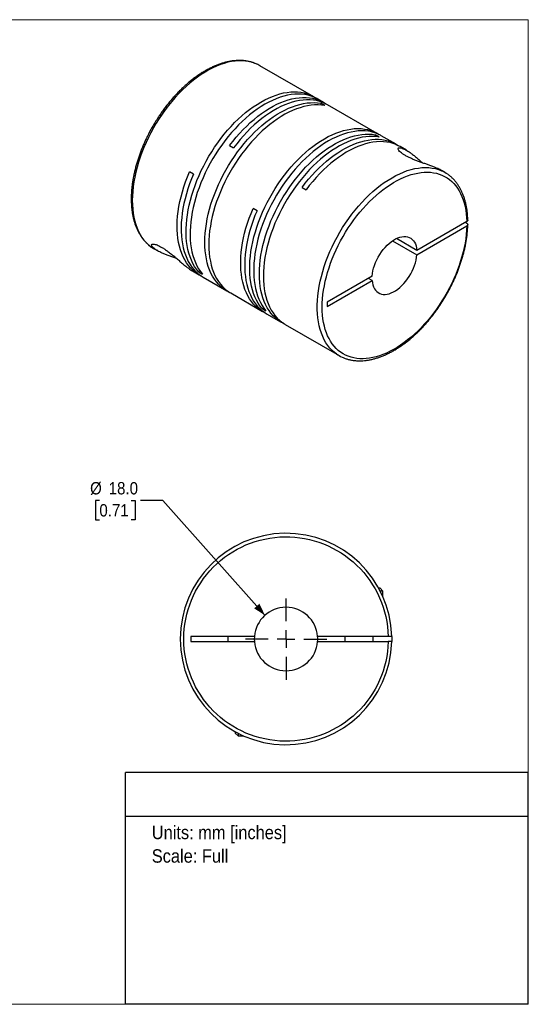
# Model space of a CAD drawing. Header units: millimetres. Extents: x 0 to 432, y 0 to 279.
# Tile 2 of 2: x 288 to 432, y 0 to 279. Entities that reach past the tile are written whole.
import ezdxf
from ezdxf.enums import TextEntityAlignment as Align

# ---------------------------------------------------------------- set-up
doc = ezdxf.new("R2010")
doc.units = ezdxf.units.MM
doc.linetypes.add('SLD-Solid', pattern=[0])
doc.layers.add('SLD-0', color=7, linetype='SLD-Solid', lineweight=25)
doc.layers.add('TEXT', color=140, linetype='SLD-Solid', lineweight=25)
doc.styles.add('SLDTEXTSTYLE0', font='GOTHIC.TTF', dxfattribs={"width": 0.913})
doc.dimstyles.new('SLDDIMSTYLE0', dxfattribs={"dimtxt": 3.5, "dimasz": 3.5, "dimexe": 0, "dimexo": 0.0625, "dimgap": 0.875, "dimtad": 0, "dimtih": 1, "dimtoh": 1, "dimdec": 1, "dimrnd": 1e-09, "dimzin": 4, "dimdsep": 46, "dimtxsty": 'SLDTEXTSTYLE0', "dimsah": 1, "dimcen": 0, "dimadec": 0, "dimazin": 1, "dimtfac": 1, "dimtdec": 1, "dimtofl": 0, "dimtmove": 0, "dimatfit": 3, "dimfxl": 0, "dimfrac": 2, "dimtolj": 1, "dimtzin": 12, "dimarcsym": 0})

# ---------------------------------------------------------------- blocks, each defined once
blk = doc.blocks.new('Block2')
at = {"color": 7, "linetype": 'SLD-Solid', "lineweight": 18}
for p, q in [((0, 279.4), (431.8, 279.4)), ((0, 279.4), (0, 0)), ((431.8, 279.4), (431.8, 0)), ((0, 0), (431.8, 0))]:
    blk.add_line(p, q, dxfattribs=at)
blk = doc.blocks.new('SW_NOTE_0')
at = {"layer": 'TEXT', "color": 0, "insert": (0, 4.87), "char_height": 3.81, "attachment_point": 1, "style": 'SLDTEXTSTYLE0'}
blk.add_mtext('Units: mm [inches]', dxfattribs=at)
blk = doc.blocks.new('SW_NOTE_0_1')
at = {"layer": 'TEXT', "color": 0, "insert": (0, 4.87), "char_height": 3.81, "attachment_point": 1, "style": 'SLDTEXTSTYLE0'}
blk.add_mtext('Scale: Full', dxfattribs=at)
blk = doc.blocks.new('Block1')
at = {"layer": 'TEXT'}
for p, q in [((431.8, 65.76), (317.5, 65.76)), ((317.5, 0), (317.5, 65.76)), ((431.8, 0), (431.8, 65.76)), ((317.5, 53.39), (431.8, 53.39)), ((431.8, 0), (317.5, 0))]:
    blk.add_line(p, q, dxfattribs=at)
at = {"layer": 'TEXT', "color": 140}
for name, p in [('SW_NOTE_0', (324.99, 45.8)), ('SW_NOTE_0_1', (324.99, 39.13))]:
    blk.add_blockref(name, p, dxfattribs=at)
at = {"layer": 'TEXT', "color": 140, "style": 'SLDTEXTSTYLE0', "width": 0.913, "flags": 2}
for tag, height, p in [('AUTOATTR0', 4.23, (353.81, 56.71)), ('AUTOATTR1_0', 4.76, (333.82, 29.88)), ('AUTOATTR1_1', 4.76, (322.1, 23.73)), ('AUTOATTR1_2', 4.76, (337.78, 17.57))]:
    blk.add_attdef(tag, text='', height=height, dxfattribs=at).set_placement(p, align=Align.BOTTOM_LEFT)
blk = doc.blocks.new('_D_5')
at = {"layer": 'SLD-0'}
for p, q in [((310.13, 143.01), (309.06, 143.01)), ((309.06, 143.01), (309.06, 137.46)), ((319.18, 143.01), (320.25, 143.01)), ((320.25, 143.01), (320.25, 137.46)), ((328.17, 143.01), (321.82, 143.01)), ((357.1, 110.39), (328.17, 143.01)), ((309.06, 137.46), (310.13, 137.46)), ((320.25, 137.46), (319.18, 137.46))]:
    blk.add_line(p, q, dxfattribs=at)
blk.add_solid([(357.1, 110.39), (355.53, 113.68), (354.03, 112.35)], dxfattribs=at)
at = {"layer": 'SLD-0', "char_height": 3.5, "attachment_point": 1, "style": 'SLDTEXTSTYLE0'}
for s, insert in [('%%c', (307.49, 148.19)), ('18.0', (312.77, 148.19)), ('0.71', (310.13, 141.93))]:
    blk.add_mtext(s, dxfattribs=dict(at, insert=insert))
blk = doc.blocks.new('SW_CENTERMARKSYMBOL_2')
at = {"layer": 'SLD-0', "color": 0}
for p, q in [((0, 5.08), (0, 11.54)), ((-5.08, 0), (-11.54, 0)), ((0, 0), (-2.54, 0)), ((0, 0), (0, 2.54)), ((0, 0), (0, -2.54)), ((0, 0), (2.54, 0)), ((5.08, 0), (11.54, 0)), ((0, -5.08), (0, -11.54))]:
    blk.add_line(p, q, dxfattribs=at)

msp = doc.modelspace()

# ---------------------------------------------------------------- linework, layer by layer
for p, q in [((370.94, 257.52), (355.67, 266.34)), ((373.7, 255.93), (372.07, 256.87)), ((374.04, 255.02), (372.91, 255.67)), ((372.91, 255.67), (372.91, 255.17)), ((388.97, 247.11), (374.83, 255.28)), ((389.53, 246.08), (388.4, 246.74)), ((388.4, 246.74), (388.4, 246.23)), ((394.28, 244.05), (390.1, 246.46)), ((347.03, 243.67), (348.16, 243.02)), ((397.26, 242.33), (395.41, 243.4)), ((336.81, 235.6), (335.68, 236.26)), ((408.13, 236.05), (407.13, 236.63)), ((367.61, 231.79), (368.74, 231.14)), ((354.84, 225.2), (353.71, 225.85)), ((414.34, 222.11), (400.19, 213.94)), ((400.19, 212.71), (414.34, 220.88)), ((413.99, 221.91), (414.34, 221.7)), ((393.31, 216.68), (400.19, 212.71)), ((400.19, 213.94), (394.37, 217.29)), ((325.67, 214.38), (326.68, 213.8)), ((336.54, 208.1), (338.4, 207.03)), ((338.66, 208.09), (338.23, 207.84)), ((338.23, 207.84), (339.36, 207.19)), ((339.53, 206.38), (346.25, 202.5)), ((387.5, 206.61), (374.75, 199.25)), ((374.75, 198.03), (387.5, 205.39)), ((387.5, 205.39), (386.44, 206)), ((347.38, 201.85), (356.43, 196.62)), ((374.75, 199.25), (374.75, 198.03)), ((356.69, 197.68), (356.26, 197.43)), ((356.26, 197.43), (357.39, 196.78)), ((357.56, 195.97), (361.73, 193.56)), ((362.86, 192.91), (378.14, 184.09)), ((389.77, 118.06), (389.39, 118.06)), ((390.57, 117.26), (389.77, 118.06)), ((390.57, 117.26), (389.81, 117.26)), ((390.57, 115.65), (390.57, 117.26)), ((354.11, 104.41), (336.07, 104.41)), ((336.07, 104.41), (336.07, 102.91)), ((346.57, 104.41), (346.57, 102.91)), ((354.11, 104.41), (354.07, 103.66)), ((354.07, 103.66), (354.11, 102.91)), ((392.06, 104.41), (372.04, 104.41)), ((379.77, 104.41), (379.77, 102.91)), ((387.77, 102.91), (387.77, 104.41)), ((336.07, 102.91), (354.11, 102.91)), ((372.04, 102.91), (392.06, 102.91)), ((348.67, 77.34), (348.67, 76.96)), ((348.67, 76.96), (349.47, 76.16)), ((349.47, 76.92), (349.47, 76.16)), ((349.47, 76.16), (351.08, 76.16))]:
    msp.add_line(p, q)
at = {"flags": 128}
for points in [[(354.85, 266.77), (354.26, 267.01), (353.4, 267.3), (352.51, 267.52), (351.59, 267.66), (350.64, 267.74), (349.66, 267.74), (348.66, 267.66), (347.64, 267.52), (346.6, 267.3), (345.54, 267.01), (344.47, 266.65), (343.39, 266.23), (342.31, 265.73), (341.22, 265.16), (340.12, 264.53), (339.03, 263.84), (337.94, 263.08), (336.86, 262.26), (335.8, 261.39), (334.74, 260.46), (333.7, 259.47), (332.68, 258.44), (331.67, 257.35), (330.7, 256.22), (329.75, 255.05), (328.82, 253.84), (327.93, 252.6), (327.08, 251.32), (326.26, 250.01), (325.47, 248.68), (324.73, 247.33), (324.03, 245.95), (323.38, 244.57), (322.77, 243.17), (322.2, 241.76), (321.69, 240.35), (321.23, 238.94), (320.82, 237.53), (320.46, 236.14), (320.15, 234.75), (319.9, 233.37), (319.71, 232.02), (319.57, 230.69), (319.48, 229.38), (319.46, 228.1), (319.48, 226.86), (319.57, 225.65), (319.71, 224.48), (319.91, 223.35), (320.16, 222.27), (320.46, 221.24), (320.82, 220.25), (321.23, 219.32), (321.7, 218.45), (322.21, 217.63), (322.78, 216.87), (323.39, 216.18), (324.04, 215.55), (324.74, 214.98), (324.86, 214.9)], [(355.67, 266.34), (355.08, 266.65), (354.85, 266.77)], [(338.23, 207.84), (337.65, 208.58), (337.12, 209.37), (336.65, 210.22), (336.22, 211.13), (335.85, 212.1), (335.52, 213.11), (335.26, 214.17), (335.04, 215.28), (334.88, 216.43), (334.78, 217.62), (334.73, 218.85), (334.74, 220.11), (334.8, 221.4), (334.92, 222.71), (335.1, 224.05), (335.33, 225.41), (335.61, 226.79), (335.95, 228.18), (336.34, 229.58), (336.78, 230.98), (337.27, 232.38), (337.81, 233.78), (338.4, 235.18), (339.03, 236.56), (339.71, 237.94), (340.43, 239.29), (341.19, 240.63), (341.99, 241.94), (342.83, 243.23), (343.7, 244.48), (344.6, 245.7), (345.54, 246.88), (346.5, 248.03), (347.48, 249.12), (348.49, 250.18), (349.52, 251.18), (350.56, 252.13), (351.62, 253.03), (352.69, 253.87), (353.77, 254.66), (354.86, 255.38), (355.94, 256.04), (357.03, 256.63), (358.11, 257.16), (359.19, 257.63), (360.26, 258.02), (361.32, 258.34), (362.36, 258.6), (363.39, 258.78), (364.4, 258.89), (365.39, 258.93), (366.35, 258.9), (367.28, 258.79), (368.18, 258.62), (369.06, 258.37), (369.89, 258.05), (370.69, 257.66), (371.46, 257.21), (371.5, 257.18)], [(372.07, 256.87), (371.83, 257.01), (371.02, 257.4), (370.19, 257.71), (369.32, 257.96), (368.41, 258.14), (367.48, 258.24), (366.52, 258.28), (365.53, 258.24), (364.52, 258.13), (363.5, 257.94), (362.45, 257.69), (361.39, 257.37), (360.32, 256.97), (359.24, 256.51), (358.16, 255.98), (357.07, 255.39), (355.99, 254.73), (354.9, 254), (353.82, 253.22), (352.75, 252.38), (351.7, 251.48), (350.65, 250.53), (349.62, 249.52), (348.62, 248.47), (347.63, 247.37), (346.67, 246.23), (345.74, 245.05), (344.83, 243.83), (343.96, 242.57), (343.12, 241.29), (342.32, 239.98), (341.56, 238.64), (340.84, 237.28), (340.16, 235.91), (339.53, 234.53), (338.94, 233.13), (338.4, 231.73), (337.91, 230.32), (337.47, 228.92), (337.08, 227.52), (336.74, 226.14), (336.46, 224.76), (336.23, 223.4), (336.05, 222.06), (335.94, 220.74), (335.87, 219.45), (335.86, 218.19), (335.91, 216.97), (336.02, 215.78), (336.17, 214.63), (336.39, 213.52), (336.66, 212.46), (336.98, 211.44), (337.35, 210.48), (337.78, 209.57), (338.26, 208.72), (338.78, 207.92), (339.36, 207.19)], [(347.03, 243.67), (347.96, 244.87), (348.91, 246.03), (349.88, 247.14), (350.88, 248.21), (351.91, 249.23), (352.94, 250.21), (354, 251.12), (355.06, 251.99), (356.14, 252.79), (357.22, 253.53), (358.31, 254.22), (359.4, 254.84), (360.48, 255.39), (361.56, 255.88), (362.64, 256.29), (363.7, 256.64), (364.75, 256.92), (365.78, 257.13), (366.8, 257.27), (367.79, 257.33), (368.76, 257.32), (369.71, 257.25), (370.62, 257.09), (371.5, 256.87), (372.35, 256.58), (373.17, 256.22), (373.94, 255.79), (374.25, 255.59)], [(346.82, 202.19), (346.78, 202.21), (346, 202.65), (345.27, 203.15), (344.57, 203.71), (343.92, 204.34), (343.32, 205.04), (342.76, 205.79), (342.25, 206.61), (341.79, 207.48), (341.38, 208.41), (341.03, 209.39), (340.73, 210.42), (340.48, 211.5), (340.28, 212.63), (340.14, 213.79), (340.06, 215), (340.03, 216.23), (340.06, 217.51), (340.14, 218.81), (340.28, 220.13), (340.48, 221.48), (340.73, 222.85), (341.03, 224.23), (341.38, 225.62), (341.79, 227.02), (342.25, 228.42), (342.76, 229.82), (343.32, 231.22), (343.92, 232.62), (344.57, 234), (345.27, 235.37), (346, 236.72), (346.78, 238.04), (347.59, 239.35), (348.44, 240.62), (349.32, 241.86), (350.24, 243.07), (351.18, 244.24), (352.15, 245.36), (353.15, 246.45), (354.16, 247.48), (355.2, 248.47), (356.25, 249.4), (357.31, 250.28), (358.38, 251.1), (359.46, 251.86), (360.55, 252.56), (361.64, 253.2), (362.72, 253.77), (363.81, 254.28), (364.88, 254.71), (365.95, 255.08), (367, 255.38), (368.04, 255.61), (369.06, 255.77), (370.06, 255.85), (371.04, 255.86), (371.99, 255.81), (372.91, 255.67)], [(374.04, 255.02), (373.12, 255.15), (372.17, 255.21), (371.19, 255.2), (370.19, 255.11), (369.17, 254.96), (368.13, 254.73), (367.08, 254.43), (366.01, 254.06), (364.94, 253.62), (363.85, 253.12), (362.77, 252.55), (361.68, 251.91), (360.6, 251.21), (359.51, 250.45), (358.44, 249.63), (357.38, 248.75), (356.33, 247.82), (355.29, 246.83), (354.28, 245.79), (353.28, 244.71), (352.31, 243.58), (351.37, 242.42), (350.46, 241.21), (349.57, 239.97), (348.72, 238.69), (347.91, 237.39), (347.13, 236.06), (346.4, 234.71), (345.7, 233.35), (345.05, 231.96), (344.45, 230.57), (343.89, 229.17), (343.38, 227.77), (342.92, 226.36), (342.52, 224.97), (342.16, 223.57), (341.86, 222.19), (341.61, 220.83), (341.41, 219.48), (341.28, 218.15), (341.19, 216.85), (341.16, 215.58), (341.19, 214.34), (341.28, 213.14), (341.41, 211.97), (341.61, 210.85), (341.86, 209.77), (342.16, 208.74), (342.52, 207.76), (342.92, 206.83), (343.38, 205.96), (343.89, 205.14), (344.45, 204.38), (345.05, 203.69), (345.7, 203.06), (346.4, 202.49), (347.13, 201.99), (347.38, 201.85)], [(374.83, 255.28), (374.3, 255.56), (373.49, 255.93), (372.64, 256.22), (371.75, 256.44), (370.84, 256.59), (369.89, 256.67), (368.92, 256.68), (367.93, 256.61), (366.91, 256.48), (365.88, 256.27), (364.83, 255.99), (363.77, 255.64), (362.69, 255.22), (361.61, 254.74), (360.53, 254.18), (359.44, 253.56), (358.35, 252.88), (357.27, 252.14), (356.2, 251.33), (355.13, 250.47), (354.08, 249.55), (353.04, 248.58), (352.02, 247.56), (351.02, 246.49), (350.04, 245.37), (349.09, 244.22), (348.16, 243.02)], [(356.26, 197.43), (355.68, 198.17), (355.16, 198.96), (354.68, 199.81), (354.25, 200.72), (353.88, 201.69), (353.56, 202.7), (353.29, 203.76), (353.07, 204.87), (352.92, 206.02), (352.81, 207.21), (352.76, 208.44), (352.77, 209.7), (352.84, 210.99), (352.95, 212.3), (353.13, 213.64), (353.36, 215), (353.64, 216.38), (353.98, 217.77), (354.37, 219.17), (354.81, 220.57), (355.3, 221.97), (355.84, 223.37), (356.43, 224.77), (357.06, 226.16), (357.74, 227.53), (358.46, 228.88), (359.22, 230.22), (360.02, 231.53), (360.86, 232.82), (361.73, 234.07), (362.63, 235.29), (363.57, 236.47), (364.53, 237.62), (365.52, 238.72), (366.52, 239.77), (367.55, 240.77), (368.6, 241.72), (369.65, 242.62), (370.72, 243.46), (371.8, 244.25), (372.89, 244.97), (373.97, 245.63), (375.06, 246.22), (376.14, 246.75), (377.22, 247.22), (378.29, 247.61), (379.35, 247.93), (380.4, 248.19), (381.42, 248.37), (382.43, 248.48), (383.42, 248.52), (384.38, 248.49), (385.31, 248.38), (386.22, 248.21), (387.09, 247.96), (387.92, 247.64), (388.73, 247.25), (389.49, 246.8), (389.53, 246.77)], [(390.1, 246.46), (389.86, 246.6), (389.06, 246.99), (388.22, 247.31), (387.35, 247.55), (386.44, 247.73), (385.51, 247.83), (384.55, 247.87), (383.56, 247.83), (382.56, 247.72), (381.53, 247.53), (380.48, 247.28), (379.42, 246.96), (378.35, 246.56), (377.28, 246.1), (376.19, 245.57), (375.1, 244.98), (374.02, 244.32), (372.93, 243.59), (371.86, 242.81), (370.79, 241.97), (369.73, 241.07), (368.68, 240.12), (367.65, 239.12), (366.65, 238.06), (365.66, 236.96), (364.7, 235.82), (363.77, 234.64), (362.86, 233.42), (361.99, 232.16), (361.15, 230.88), (360.35, 229.57), (359.59, 228.23), (358.87, 226.88), (358.19, 225.5), (357.56, 224.12), (356.97, 222.72), (356.43, 221.32), (355.94, 219.92), (355.5, 218.51), (355.11, 217.12), (354.77, 215.73), (354.49, 214.35), (354.26, 212.99), (354.09, 211.65), (353.97, 210.33), (353.9, 209.04), (353.9, 207.78), (353.94, 206.56), (354.05, 205.37), (354.21, 204.22), (354.42, 203.11), (354.69, 202.05), (355.01, 201.03), (355.38, 200.07), (355.81, 199.16), (356.29, 198.31), (356.81, 197.51), (357.39, 196.78)], [(362.31, 193.25), (362.26, 193.27), (361.49, 193.71), (360.75, 194.21), (360.06, 194.77), (359.41, 195.4), (358.8, 196.1), (358.25, 196.85), (357.74, 197.67), (357.28, 198.54), (356.87, 199.47), (356.51, 200.45), (356.21, 201.48), (355.96, 202.56), (355.77, 203.69), (355.63, 204.85), (355.55, 206.06), (355.52, 207.3), (355.55, 208.57), (355.63, 209.87), (355.77, 211.19), (355.96, 212.54), (356.21, 213.91), (356.51, 215.29), (356.87, 216.68), (357.28, 218.08), (357.74, 219.48), (358.25, 220.88), (358.8, 222.28), (359.41, 223.68), (360.06, 225.06), (360.75, 226.43), (361.49, 227.78), (362.26, 229.1), (363.08, 230.41), (363.93, 231.68), (364.81, 232.92), (365.73, 234.13), (366.67, 235.3), (367.64, 236.42), (368.63, 237.51), (369.65, 238.54), (370.68, 239.53), (371.73, 240.46), (372.8, 241.34), (373.87, 242.16), (374.95, 242.92), (376.04, 243.62), (377.12, 244.26), (378.21, 244.83), (379.29, 245.34), (380.37, 245.77), (381.43, 246.14), (382.49, 246.44), (383.53, 246.67), (384.55, 246.83), (385.55, 246.91), (386.52, 246.92), (387.48, 246.87), (388.4, 246.74)], [(389.53, 246.08), (388.61, 246.21), (387.66, 246.27), (386.68, 246.26), (385.68, 246.17), (384.66, 246.02), (383.62, 245.79), (382.56, 245.49), (381.5, 245.12), (380.42, 244.68), (379.34, 244.18), (378.25, 243.61), (377.17, 242.97), (376.08, 242.27), (375, 241.51), (373.93, 240.69), (372.86, 239.81), (371.81, 238.88), (370.78, 237.89), (369.76, 236.85), (368.77, 235.77), (367.8, 234.64), (366.86, 233.48), (365.94, 232.27), (365.06, 231.03), (364.21, 229.75), (363.39, 228.45), (362.62, 227.12), (361.88, 225.77), (361.19, 224.41), (360.54, 223.02), (359.93, 221.63), (359.38, 220.23), (358.87, 218.83), (358.41, 217.42), (358, 216.03), (357.65, 214.63), (357.34, 213.25), (357.09, 211.89), (356.9, 210.54), (356.76, 209.21), (356.68, 207.91), (356.65, 206.64), (356.68, 205.4), (356.76, 204.2), (356.9, 203.03), (357.09, 201.91), (357.34, 200.83), (357.65, 199.8), (358, 198.82), (358.41, 197.89), (358.87, 197.02), (359.38, 196.2), (359.93, 195.44), (360.54, 194.75), (361.19, 194.12), (361.88, 193.55), (362.62, 193.05), (362.86, 192.91)], [(367.61, 231.79), (368.53, 232.99), (369.48, 234.15), (370.46, 235.26), (371.46, 236.33), (372.48, 237.36), (373.52, 238.33), (374.57, 239.24), (375.64, 240.11), (376.72, 240.91), (377.8, 241.66), (378.89, 242.34), (379.97, 242.96), (381.06, 243.51), (382.14, 244), (383.21, 244.41), (384.28, 244.76), (385.33, 245.04), (386.36, 245.25), (387.37, 245.39), (388.37, 245.45), (389.34, 245.45), (390.28, 245.37), (391.2, 245.22), (392.08, 244.99), (392.93, 244.7), (393.74, 244.34), (394.52, 243.91), (394.83, 243.71)], [(395.41, 243.4), (395.13, 243.55), (394.32, 243.94), (393.47, 244.26), (392.59, 244.51), (391.67, 244.68), (390.72, 244.78), (389.75, 244.8), (388.74, 244.76), (387.72, 244.63), (386.68, 244.44), (385.62, 244.17), (384.54, 243.83), (383.46, 243.42), (382.37, 242.94), (381.27, 242.39), (380.17, 241.77), (379.07, 241.09), (377.97, 240.34), (376.88, 239.54), (375.8, 238.67), (374.73, 237.74), (373.68, 236.76), (372.64, 235.73), (371.63, 234.65), (370.64, 233.52), (369.68, 232.35), (368.74, 231.14)], [(338.97, 206.72), (338.91, 206.75), (338.13, 207.19), (337.38, 207.7), (336.68, 208.28), (336.03, 208.92), (335.42, 209.63), (334.86, 210.4), (334.35, 211.23), (333.89, 212.12), (333.48, 213.07), (333.13, 214.07), (332.83, 215.12), (332.59, 216.22), (332.4, 217.37), (332.27, 218.56), (332.2, 219.78), (332.18, 221.05), (332.23, 222.34), (332.32, 223.66), (332.48, 225.01), (332.69, 226.38), (332.96, 227.77), (333.28, 229.17), (333.66, 230.58), (334.09, 232), (334.57, 233.42), (335.1, 234.84), (335.68, 236.26)], [(336.81, 235.6), (336.24, 234.21), (335.71, 232.8), (335.23, 231.4), (334.81, 230), (334.43, 228.6), (334.11, 227.22), (333.84, 225.85), (333.63, 224.49), (333.47, 223.16), (333.37, 221.85), (333.32, 220.57), (333.33, 219.32), (333.39, 218.1), (333.51, 216.92), (333.68, 215.78), (333.91, 214.69), (334.2, 213.64), (334.53, 212.64), (334.92, 211.69), (335.36, 210.8), (335.85, 209.96), (336.39, 209.18), (336.98, 208.46), (337.62, 207.81), (338.29, 207.22), (339.01, 206.7), (339.53, 206.38)], [(377.37, 184.58), (376.85, 184.97), (376.17, 185.57), (375.54, 186.23), (374.95, 186.96), (374.41, 187.75), (373.92, 188.59), (373.49, 189.5), (373.1, 190.46), (372.77, 191.47), (372.49, 192.52), (372.27, 193.63), (372.1, 194.78), (371.99, 195.97), (371.93, 197.2), (371.93, 198.46), (371.99, 199.75), (372.1, 201.07), (372.27, 202.42), (372.49, 203.78), (372.77, 205.16), (373.1, 206.55), (373.49, 207.96), (373.92, 209.37), (374.41, 210.78), (374.95, 212.19), (375.54, 213.59), (376.17, 214.98), (376.85, 216.36), (377.57, 217.73), (378.33, 219.07), (379.14, 220.39), (379.97, 221.68), (380.85, 222.95), (381.76, 224.17), (382.69, 225.36), (383.66, 226.51), (384.65, 227.62), (385.66, 228.68), (386.69, 229.69), (387.74, 230.65), (388.8, 231.55), (389.88, 232.4), (390.96, 233.18), (392.05, 233.91), (393.14, 234.57), (394.24, 235.17), (395.33, 235.7), (396.41, 236.16), (397.48, 236.56), (398.55, 236.88), (399.6, 237.13), (400.63, 237.31), (401.64, 237.42), (402.63, 237.46), (403.59, 237.42), (404.53, 237.31), (405.44, 237.13), (406.31, 236.88), (407.15, 236.55), (407.28, 236.49)], [(357.01, 196.31), (356.68, 196.48), (355.91, 196.94), (355.19, 197.46), (354.51, 198.05), (353.88, 198.71), (353.29, 199.42), (352.75, 200.2), (352.26, 201.04), (351.82, 201.93), (351.43, 202.88), (351.1, 203.88), (350.81, 204.93), (350.58, 206.02), (350.41, 207.16), (350.29, 208.34), (350.23, 209.56), (350.22, 210.81), (350.27, 212.09), (350.37, 213.4), (350.53, 214.74), (350.74, 216.09), (351.01, 217.46), (351.33, 218.85), (351.71, 220.24), (352.13, 221.64), (352.61, 223.05), (353.14, 224.45), (353.71, 225.85)], [(354.84, 225.2), (354.27, 223.8), (353.74, 222.39), (353.26, 220.99), (352.84, 219.59), (352.46, 218.19), (352.14, 216.81), (351.87, 215.44), (351.66, 214.08), (351.5, 212.75), (351.4, 211.44), (351.35, 210.16), (351.36, 208.91), (351.42, 207.69), (351.54, 206.51), (351.71, 205.37), (351.94, 204.28), (352.23, 203.23), (352.56, 202.23), (352.95, 201.28), (353.39, 200.39), (353.88, 199.55), (354.42, 198.77), (355.01, 198.05), (355.65, 197.4), (356.32, 196.81), (357.05, 196.29), (357.56, 195.97)], [(387.5, 206.61), (387.58, 207.36), (387.72, 208.13), (387.91, 208.91), (388.16, 209.69), (388.46, 210.48), (388.81, 211.26), (389.21, 212.02), (389.65, 212.77), (390.13, 213.48), (390.64, 214.16), (391.18, 214.8), (391.75, 215.39), (392.33, 215.93), (392.93, 216.41), (393.54, 216.83), (394.15, 217.18), (394.76, 217.46), (395.36, 217.67), (395.94, 217.81), (396.51, 217.87), (397.05, 217.86), (397.56, 217.77), (398.04, 217.61), (398.48, 217.37), (398.87, 217.07), (399.22, 216.69), (399.52, 216.25), (399.77, 215.75), (399.97, 215.2), (400.11, 214.59), (400.19, 213.94)], [(324.86, 214.9), (325.49, 214.49), (325.67, 214.38)], [(387.5, 205.39), (387.58, 204.74), (387.72, 204.13), (387.91, 203.57), (388.16, 203.07), (388.46, 202.63), (388.81, 202.26), (389.21, 201.95), (389.65, 201.71), (390.13, 201.55), (390.64, 201.46), (391.18, 201.45), (391.75, 201.51), (392.33, 201.65), (392.93, 201.86), (393.54, 202.15), (394.15, 202.5), (394.76, 202.92), (395.36, 203.4), (395.94, 203.94), (396.51, 204.53), (397.05, 205.16), (397.56, 205.84), (398.04, 206.56), (398.48, 207.3), (398.87, 208.07), (399.22, 208.85), (399.52, 209.63), (399.77, 210.42), (399.97, 211.2), (400.11, 211.97), (400.19, 212.71)], [(393.06, 104.41), (393.07, 103.66), (393.06, 102.91)]]:
    msp.add_lwpolyline(points, dxfattribs=at)
for centre, radius, start, end in [((403.12, 227.37), 10.02, 54.4938, 65.4733), ((383.15, 192.77), 10.02, 234.7974, 245.3538), ((363.07, 103.66), 30, 1.4325, 358.5675), ((363.07, 103.66), 9, 4.7802, 175.2198), ((363.07, 103.66), 9, 355.2198, 4.7802), ((363.07, 103.66), 9, 184.7802, 355.2198)]:
    msp.add_arc(centre, radius, start, end)
for points, knots in [([(354.79, 266.79), (354.64, 266.86), (354.23, 267.05), (353.5, 267.3), (352.62, 267.54), (351.7, 267.71), (350.78, 267.81), (349.86, 267.84), (348.95, 267.82), (348.03, 267.73), (347.09, 267.58), (346.13, 267.38), (345.17, 267.12), (344.2, 266.8), (343.22, 266.42), (342.23, 265.99), (341.25, 265.51), (340.27, 264.97), (339.28, 264.38), (338.3, 263.74), (337.33, 263.06), (336.37, 262.32), (335.42, 261.55), (334.47, 260.73), (333.55, 259.86), (332.64, 258.96), (331.74, 258.03), (330.87, 257.06), (330.03, 256.06), (329.21, 255.04), (328.43, 254.01), (327.7, 253), (327.06, 252.06), (326.51, 251.23), (325.94, 250.31), (325.55, 249.65), (325.3, 249.23)], [0, 0, 0, 0, 0.017523, 0.04941, 0.081707, 0.114444, 0.147637, 0.17771, 0.20788, 0.238133, 0.268456, 0.298836, 0.329257, 0.359705, 0.390171, 0.420642, 0.451111, 0.48157, 0.512013, 0.542436, 0.572834, 0.603204, 0.63354, 0.663838, 0.694089, 0.724282, 0.7544, 0.784416, 0.814282, 0.843915, 0.873142, 0.901553, 0.927864, 0.948955, 0.967651, 1, 1, 1, 1]), ([(325.3, 249.23), (325.05, 248.79), (324.71, 248.18), (324.22, 247.26), (323.82, 246.47), (323.36, 245.53), (322.9, 244.53), (322.44, 243.48), (322, 242.39), (321.58, 241.27), (321.19, 240.12), (320.82, 238.96), (320.48, 237.8), (320.18, 236.62), (319.92, 235.45), (319.69, 234.27), (319.5, 233.11), (319.35, 231.95), (319.24, 230.8), (319.18, 229.67), (319.16, 228.55), (319.18, 227.46), (319.24, 226.39), (319.35, 225.34), (319.5, 224.32), (319.69, 223.33), (319.93, 222.38), (320.21, 221.45), (320.54, 220.56), (320.91, 219.71), (321.33, 218.9), (321.78, 218.13), (322.28, 217.41), (322.83, 216.73), (323.42, 216.1), (324.05, 215.52), (324.52, 215.13), (324.78, 214.96), (324.81, 214.94)], [0, 0, 0, 0, 0.033509, 0.046947, 0.069263, 0.0924, 0.117192, 0.143037, 0.169695, 0.196973, 0.224734, 0.252877, 0.281327, 0.310025, 0.338927, 0.367999, 0.397212, 0.426544, 0.455979, 0.485501, 0.515099, 0.544766, 0.574493, 0.604274, 0.634105, 0.663981, 0.693899, 0.72386, 0.753861, 0.783904, 0.813995, 0.844138, 0.874347, 0.90464, 0.935041, 0.965584, 0.996308, 1, 1, 1, 1]), ([(407.12, 236.63), (407.07, 236.66), (406.86, 236.79), (406.43, 237.01), (405.76, 237.31), (404.94, 237.64), (403.97, 238), (402.95, 238.36), (401.94, 238.72), (400.91, 239.09), (399.91, 239.47), (398.93, 239.87), (398.02, 240.28), (397.17, 240.72), (396.41, 241.16), (395.76, 241.61), (395.25, 242.05), (394.92, 242.46), (394.8, 242.79), (394.88, 243.01), (395.16, 243.11), (395.65, 243.06), (396.24, 242.85), (396.83, 242.57), (397.38, 242.27), (397.96, 241.9), (398.64, 241.43), (399.4, 240.85), (400.27, 240.13), (401.04, 239.44), (401.53, 238.97), (401.72, 238.8)], [0, 0, 0, 0, 0.011166, 0.04179, 0.072407, 0.111153, 0.150624, 0.184689, 0.219486, 0.251209, 0.283711, 0.314618, 0.346367, 0.377688, 0.409942, 0.443487, 0.478166, 0.516153, 0.555607, 0.593543, 0.632571, 0.678776, 0.72626, 0.756731, 0.787208, 0.818493, 0.849783, 0.890972, 0.932167, 0.974592, 1, 1, 1, 1]), ([(414.34, 220.88), (414.2, 214.58), (411.95, 207.36), (404.17, 194.24), (398.97, 188.86), (388.19, 182.8), (383.04, 182.36), (375.46, 186.85), (373.34, 191.6), (373.34, 204.05), (375.46, 211.26), (383.04, 224.49), (388.19, 229.99), (398.97, 236.38), (404.17, 237.01), (411.95, 232.86), (414.2, 228.25), (414.34, 222.11)], [0, 0, 0, 0, 0.125, 0.125, 0.25, 0.25, 0.375, 0.375, 0.5, 0.5, 0.625, 0.625, 0.75, 0.75, 0.875, 0.875, 1, 1, 1, 1]), ([(414.63, 222.52), (414.63, 222.67), (414.62, 223.18), (414.56, 224.04), (414.46, 225.09), (414.31, 226.11), (414.11, 227.1), (413.87, 228.05), (413.59, 228.98), (413.26, 229.87), (412.89, 230.72), (412.48, 231.53), (412.02, 232.3), (411.52, 233.02), (410.98, 233.7), (410.39, 234.33), (409.76, 234.91), (409.29, 235.3), (409.02, 235.48), (409, 235.49)], [0, 0, 0, 0, 0.025743, 0.089367, 0.153107, 0.216952, 0.280894, 0.344928, 0.409051, 0.473262, 0.537563, 0.601964, 0.666479, 0.731135, 0.795969, 0.861036, 0.926404, 0.992162, 1, 1, 1, 1]), ([(408.5, 201.2), (408.75, 201.64), (409.1, 202.25), (409.59, 203.17), (409.99, 203.96), (410.45, 204.9), (410.91, 205.9), (411.36, 206.95), (411.8, 208.04), (412.22, 209.16), (412.62, 210.31), (412.99, 211.47), (413.32, 212.63), (413.62, 213.81), (413.89, 214.98), (414.12, 216.16), (414.31, 217.33), (414.45, 218.48), (414.56, 219.63), (414.62, 220.56), (414.63, 221.11), (414.63, 221.28)], [0, 0, 0, 0, 0.067094, 0.093999, 0.138683, 0.185009, 0.234647, 0.286397, 0.339773, 0.39439, 0.449974, 0.506324, 0.563287, 0.620749, 0.678619, 0.736827, 0.795319, 0.85405, 0.912985, 0.972095, 1, 1, 1, 1]), ([(414.62, 222.52), (414.62, 222.48), (414.62, 222.37), (414.51, 222.22), (414.39, 222.14), (414.34, 222.11)], [0, 0, 0, 0, 0.295247, 0.720102, 1, 1, 1, 1]), ([(414.34, 221.7), (414.44, 221.65), (414.51, 221.58), (414.61, 221.44), (414.64, 221.37), (414.64, 221.14), (414.53, 220.99), (414.34, 220.88)], [0, 0, 0, 0, 0.25, 0.25, 0.5, 0.5, 1, 1, 1, 1]), ([(331.96, 211.7), (331.81, 211.75), (331.27, 211.9), (330.42, 212.18), (329.38, 212.55), (328.41, 212.94), (327.6, 213.31), (326.93, 213.65), (326.4, 213.96), (325.92, 214.27), (325.49, 214.61), (325.14, 214.95), (324.94, 215.27), (324.9, 215.52), (325.02, 215.68), (325.29, 215.75), (325.68, 215.72), (326.18, 215.59), (326.79, 215.35), (327.49, 215), (328.28, 214.53), (329.14, 213.95), (330.07, 213.26), (331.07, 212.46), (332.06, 211.63), (333.01, 210.81), (333.94, 210.01), (334.86, 209.26), (335.64, 208.68), (336.2, 208.3), (336.46, 208.15), (336.54, 208.11)], [0, 0, 0, 0, 0.015649, 0.054985, 0.09432, 0.134731, 0.175135, 0.204705, 0.23427, 0.264607, 0.294936, 0.333451, 0.372689, 0.406628, 0.4413, 0.472965, 0.50541, 0.536306, 0.568046, 0.599405, 0.631702, 0.665392, 0.700228, 0.738596, 0.778466, 0.816782, 0.856205, 0.902135, 0.949291, 0.984048, 1, 1, 1, 1]), ([(379.03, 183.64), (379.17, 183.57), (379.58, 183.38), (380.3, 183.13), (381.18, 182.89), (382.1, 182.72), (383.03, 182.62), (383.95, 182.59), (384.85, 182.62), (385.78, 182.7), (386.72, 182.85), (387.67, 183.05), (388.64, 183.32), (389.61, 183.63), (390.59, 184.01), (391.57, 184.44), (392.56, 184.92), (393.54, 185.46), (394.52, 186.05), (395.5, 186.69), (396.47, 187.37), (397.44, 188.11), (398.39, 188.88), (399.33, 189.71), (400.26, 190.57), (401.17, 191.47), (402.06, 192.4), (402.93, 193.37), (403.78, 194.37), (404.6, 195.39), (405.38, 196.42), (406.11, 197.43), (406.75, 198.37), (407.29, 199.2), (407.87, 200.12), (408.26, 200.78), (408.5, 201.2)], [0, 0, 0, 0, 0.01709, 0.048991, 0.081302, 0.114054, 0.147262, 0.177348, 0.20753, 0.237797, 0.268134, 0.298527, 0.328961, 0.359423, 0.389902, 0.420386, 0.450869, 0.481341, 0.511798, 0.542234, 0.572646, 0.603029, 0.633379, 0.66369, 0.693954, 0.724161, 0.754292, 0.784321, 0.8142, 0.843846, 0.873086, 0.901509, 0.927832, 0.948932, 0.967637, 1, 1, 1, 1]), ([(392.06, 102.91), (391.87, 95.29), (388.67, 88.05), (377.68, 77.47), (370.32, 74.56), (355.07, 74.76), (347.79, 77.86), (337.08, 88.72), (334.07, 96.03), (334.07, 111.29), (337.08, 118.61), (347.79, 129.46), (355.07, 132.56), (370.32, 132.76), (377.68, 129.85), (388.67, 119.27), (391.87, 112.03), (392.06, 104.41)], [0, 0, 0, 0, 0.125, 0.125, 0.25, 0.25, 0.375, 0.375, 0.5, 0.5, 0.625, 0.625, 0.75, 0.75, 0.875, 0.875, 1, 1, 1, 1]), ([(393.06, 104.41), (393.06, 104.41), (393.04, 104.41), (392.94, 104.41), (392.86, 104.41), (392.59, 104.41), (392.33, 104.41), (392.06, 104.41)], [0, 0, 0, 0, 0.25, 0.25, 0.5, 0.5, 1, 1, 1, 1]), ([(393.06, 102.91), (393.06, 102.91), (393.04, 102.91), (392.94, 102.91), (392.86, 102.91), (392.59, 102.91), (392.33, 102.91), (392.06, 102.91)], [0, 0, 0, 0, 0.25, 0.25, 0.5, 0.5, 1, 1, 1, 1])]:
    msp.add_open_spline(points, degree=3, knots=knots)

# ---------------------------------------------------------------- block references
at = {"color": 7, "linetype": 'Continuous'}
for name in ['Block2', 'Block1']:
    msp.add_blockref(name, (0, 0), dxfattribs=at)
at = {"layer": 'SLD-0'}
msp.add_blockref('SW_CENTERMARKSYMBOL_2', (363.07, 103.66), dxfattribs=at)

# ---------------------------------------------------------------- dimensions: what is measured, and where the dimension line sits
dim = msp.add_diameter_dim_2p(p1=(369.05, 96.93), p2=(357.1, 110.39), dimstyle='SLDDIMSTYLE0', dxfattribs=at)
dim.commit()
dim.dimension.update_dxf_attribs({"geometry": '_D_5', "text_midpoint": (314.65, 143.01), "dimtype": 163})

doc.saveas('drawing.dxf')
